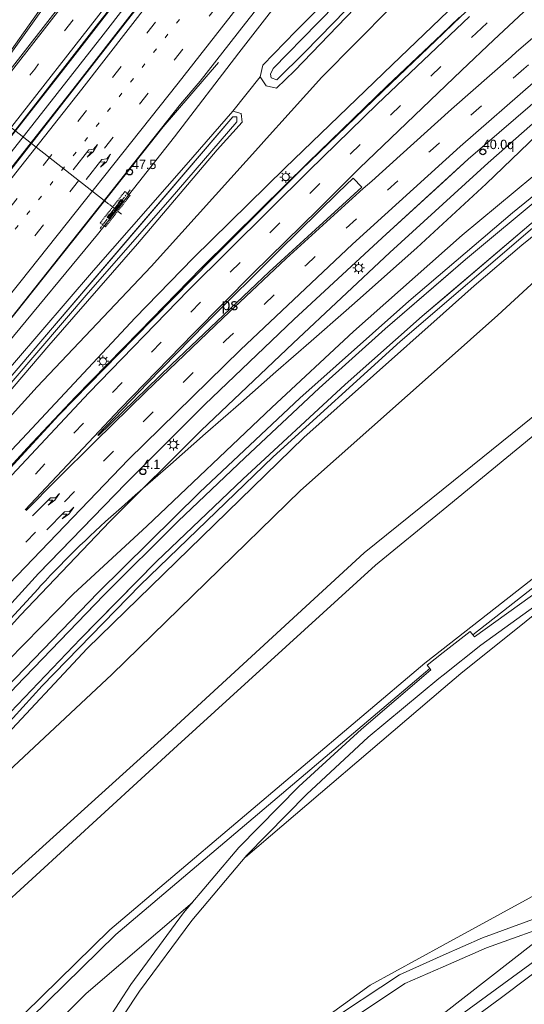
# Model space of a CAD drawing. Header units: metres. Extents: x 83575 to 86200, y 450600 to 453750.
# Tile 37 of 94: x 84759 to 84867, y 451790 to 452001. Entities that reach past the tile are written whole.
import ezdxf
from ezdxf.enums import TextEntityAlignment as Align

# ---------------------------------------------------------------- set-up
doc = ezdxf.new("R2010")
doc.units = ezdxf.units.M
for name, pattern in [('13strp', [4, 1, -3]), ('39strp', [12, 3, -9]), ('CENTER', [2, 1.25, -0.25, 0.25, -0.25]), ('DASHED2', [0.375, 0.25, -0.125])]:
    doc.linetypes.add(name, pattern=pattern)
for name, color, linetype, lineweight in [('bw-bs-portaal', 253, 'Continuous', 18), ('gr-bs-geleiderail', 253, 'geleiderail', 18), ('gw-bs-grondwerklijn', 253, 'Continuous', 18), ('mk-bs-13streep 0.45', 253, '13strp', 18), ('mk-bs-39streep 0.15', 253, '39strp', 18), ('mk-bs-pijlre750', 253, 'Continuous', 18), ('mk-bs-streep 0.15', 253, 'Continuous', 18), ('mk-bs-vlakmark', 253, 'Continuous', 18), ('vh-bs-randverharding', 253, 'Continuous', 18), ('wm-bs-hectometerbord text', 253, 'Continuous', 18), ('wm-bs-lichtmast', 253, 'Continuous', 18), ('wm-bs-lijnverlich', 253, 'lijnverlich', 18)]:
    doc.layers.add(name, color=color, linetype=linetype, lineweight=lineweight)
doc.styles.add('rtw_iso', font='iso-rtw.shx')
doc.linetypes.add('geleiderail', pattern='A,2,-1,[175,RTW.shx,S=0.5,R=0,X=0,Y=0],-1', length=4)
doc.linetypes.add('lijnverlich', pattern='A,0,-5,[22,RTW.shx,S=1,R=0,X=-0.625,Y=0],2.5,-0.5,[3,RTW.shx,S=0.5,R=0,X=0,Y=0],-0.5,2.5,[22,RTW.shx,S=1,R=180,X=0.625,Y=0],-5', length=16)

# ---------------------------------------------------------------- blocks, each defined once
blk = doc.blocks.new('poer SB40-flat-95')
h = blk.add_hatch()
h.set_pattern_fill('ACET-2D-ANSI31', color=252, angle=51.91, style=0)
h.set_pattern_definition([(96.9099945, (-84780.0057, -451960.092), (-3.151937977, -0.381984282), [])])
h.paths.add_polyline_path([(-1.35, -1.72), (1.35, 1.72), (1.07, 1.93), (-1.62, -1.5)])
at = {"layer": 'bw-bs-portaal', "linetype": 'CENTER'}
for points in [[(3.1, 4.24), (-3.38, -4.02)], [(1.2, -0.94), (-1.48, 1.16)]]:
    blk.add_lwpolyline(points, dxfattribs=at)
at = {"layer": 'bw-bs-portaal', "linetype": 'DASHED2'}
blk.add_lwpolyline([(-2.21, -3.67), (3.04, 3.02), (1.93, 3.88), (-3.31, -2.81)], close=True, dxfattribs=at)
at = {"layer": 'bw-bs-portaal', "linetype": 'CENTER'}
for points in [[(1.09, 1.18), (0.61, 1.55), (1.11, 2.18), (1.58, 1.81), (1.09, 1.18)], [(-1.38, -1.97), (-1.85, -1.6), (-1.36, -0.97), (-0.89, -1.34), (-1.38, -1.97)]]:
    blk.add_lwpolyline(points, close=True, dxfattribs=at)
at = {"layer": 'bw-bs-portaal', "linetype": 'Continuous'}
blk.add_lwpolyline([(1.35, 1.72), (1.07, 1.93), (-1.62, -1.5), (-1.35, -1.72)], close=True, dxfattribs=at)
blk = doc.blocks.new('dtbattr-r-flat-22')
at = {"layer": 'mk-bs-vlakmark', "style": 'rtw_iso'}
blk.add_attdef('TAG', text='', height=2.5, dxfattribs=at).set_placement((0, 0), align=Align.MIDDLE_CENTER)
blk = doc.blocks.new('pijlr-flat-12')
at = {"layer": 'mk-bs-pijlre750'}
for p, q in [((0, 0), (3.35, 4.3)), ((4.4, 4.43), (3.35, 4.3)), ((5.2, 5.46), (4.33, 3.85)), ((5.2, 5.46), (4.4, 4.43)), ((3.94, 3.84), (2.89, 3.71)), ((4.33, 3.85), (3.05, 2.7)), ((3.05, 2.7), (3.94, 3.84))]:
    blk.add_line(p, q, dxfattribs=at)
blk = doc.blocks.new('pijlr-flat-96')
at = {"layer": 'mk-bs-pijlre750'}
for p, q in [((5.78, 4.83), (4.74, 3.34)), ((5.78, 4.83), (4.87, 3.9)), ((0, 0), (3.81, 3.89)), ((4.35, 3.37), (3.29, 3.36)), ((3.33, 2.33), (4.35, 3.37)), ((4.74, 3.34), (3.33, 2.33)), ((4.87, 3.9), (3.81, 3.89))]:
    blk.add_line(p, q, dxfattribs=at)
blk = doc.blocks.new('pijlr-flat-112')
at = {"layer": 'mk-bs-pijlre750'}
for p, q in [((5.78, 4.83), (4.74, 3.34)), ((5.78, 4.83), (4.87, 3.9)), ((0, 0), (3.81, 3.89)), ((4.35, 3.37), (3.29, 3.36)), ((3.33, 2.33), (4.35, 3.37)), ((4.74, 3.34), (3.33, 2.33)), ((4.87, 3.9), (3.81, 3.89))]:
    blk.add_line(p, q, dxfattribs=at)
blk = doc.blocks.new('pijlr-flat-133')
at = {"layer": 'mk-bs-pijlre750'}
for p, q in [((0, 0), (3.35, 4.3)), ((4.4, 4.43), (3.35, 4.3)), ((5.2, 5.46), (4.33, 3.85)), ((5.2, 5.46), (4.4, 4.43)), ((3.94, 3.84), (2.89, 3.71)), ((4.33, 3.85), (3.05, 2.7)), ((3.05, 2.7), (3.94, 3.84))]:
    blk.add_line(p, q, dxfattribs=at)
blk = doc.blocks.new('HMP1-flat-70')
at = {"color": 253}
blk.add_circle((0, 0), 0.625, dxfattribs=at)
blk = doc.blocks.new('HMP1-flat-71')
at = {"color": 253}
blk.add_circle((0, 0), 0.625, dxfattribs=at)
blk = doc.blocks.new('HMP1-flat-75')
at = {"color": 253}
blk.add_circle((0, 0), 0.625, dxfattribs=at)
blk = doc.blocks.new('lantaarnpaal-flat-21')
at = {"layer": 'wm-bs-lichtmast'}
for p, q in [((-0.75, 0), (-1.25, 0)), ((-0.88, 0.88), (-0.53, 0.53)), ((0, 0.75), (0, 1.25)), ((0.53, 0.53), (0.88, 0.88)), ((0.75, 0), (1.25, 0)), ((-0.53, -0.53), (-0.88, -0.88)), ((0, -0.75), (0, -1.25)), ((0.53, -0.53), (0.88, -0.88))]:
    blk.add_line(p, q, dxfattribs=at)
blk.add_circle((0, 0), 0.75, dxfattribs=at)
blk = doc.blocks.new('lantaarnpaal-flat-120')
at = {"layer": 'wm-bs-lichtmast'}
for p, q in [((-0.75, 0), (-1.25, 0)), ((-0.88, 0.88), (-0.53, 0.53)), ((0, 0.75), (0, 1.25)), ((0.53, 0.53), (0.88, 0.88)), ((0.75, 0), (1.25, 0)), ((-0.53, -0.53), (-0.88, -0.88)), ((0, -0.75), (0, -1.25)), ((0.53, -0.53), (0.88, -0.88))]:
    blk.add_line(p, q, dxfattribs=at)
blk.add_circle((0, 0), 0.75, dxfattribs=at)
blk = doc.blocks.new('lantaarnpaal-flat-139')
at = {"layer": 'wm-bs-lichtmast'}
for p, q in [((-0.75, 0), (-1.25, 0)), ((-0.88, 0.88), (-0.53, 0.53)), ((0, 0.75), (0, 1.25)), ((0.53, 0.53), (0.88, 0.88)), ((0.75, 0), (1.25, 0)), ((-0.53, -0.53), (-0.88, -0.88)), ((0, -0.75), (0, -1.25)), ((0.53, -0.53), (0.88, -0.88))]:
    blk.add_line(p, q, dxfattribs=at)
blk.add_circle((0, 0), 0.75, dxfattribs=at)
blk = doc.blocks.new('lantaarnpaal-flat-170')
at = {"layer": 'wm-bs-lichtmast'}
for p, q in [((-0.75, 0), (-1.25, 0)), ((-0.88, 0.88), (-0.53, 0.53)), ((0, 0.75), (0, 1.25)), ((0.53, 0.53), (0.88, 0.88)), ((0.75, 0), (1.25, 0)), ((-0.53, -0.53), (-0.88, -0.88)), ((0, -0.75), (0, -1.25)), ((0.53, -0.53), (0.88, -0.88))]:
    blk.add_line(p, q, dxfattribs=at)
blk.add_circle((0, 0), 0.75, dxfattribs=at)

msp = doc.modelspace()

# ---------------------------------------------------------------- linework, layer by layer
at = {"layer": 'bw-bs-portaal', "flags": 128}
msp.add_lwpolyline([(84740.74, 451990.87), (84778.53, 451961.25)], dxfattribs=at)
at = {"layer": 'gr-bs-geleiderail', "flags": 128}
for points in [[(84811.11, 452044.75), (84798.18, 452027.96), (84768.84, 451990.05), (84735.91, 451948.06), (84709.46, 451914.78), (84683.54, 451882.51), (84646.15, 451837), (84619.96, 451805.55), (84583.43, 451762.68)], [(84814.16, 452041.79), (84810.35, 452036.81), (84771.32, 451986.45), (84724.44, 451926.75), (84672.6, 451862.37), (84648.95, 451833.69), (84618.12, 451796.72), (84586.34, 451759.87)], [(84706.14, 451848.06), (84718.17, 451861.64), (84735.04, 451880.47), (84748.49, 451895.34), (84761.06, 451909), (84771.41, 451920), (84785.07, 451934), (84798.36, 451947.65), (84810.93, 451960.14), (84821.13, 451970.17), (84838.05, 451986.57), (84849.65, 451997.58), (84853.5, 452001.3)], [(84801.98, 451991.57), (84790.11, 451977.81), (84772.74, 451955.84), (84742.09, 451917.28), (84731.03, 451902.38)]]:
    msp.add_lwpolyline(points, dxfattribs=at)
at = {"layer": 'gw-bs-grondwerklijn'}
for p, q in [((84866.84, 451952.47), (84901.7, 451980.84)), ((84856.62, 451943.77), (84866.84, 451952.47)), ((84850, 451937.87), (84856.62, 451943.77)), ((84820.2, 451911.35), (84850, 451937.87)), ((84773.9, 451866.17), (84820.2, 451911.35)), ((84741.11, 451831.13), (84773.9, 451866.17)), ((84850, 451857.56), (84807.71, 451821.52))]:
    msp.add_line(p, q, dxfattribs=at)
for points in [[(84823.15, 452000), (84831.6, 452008.69), (84839.72, 452016.94), (84850, 452027.4)], [(84850, 452024.12), (84844.18, 452018.23), (84826.46, 452000)], [(84826.46, 452000), (84820.4, 451993.77), (84814.41, 451987.89), (84813.26, 451988.27), (84813.09, 451989.06), (84813.68, 451990.28), (84823.15, 452000)], [(85020.93, 452000), (85016.4, 451996.47), (84850, 451866.11)], [(84923.67, 452000), (84903.5, 451984.51), (84888.47, 451972.8), (84886.63, 451971.33), (84868.83, 451957.09), (84850, 451941.09)], [(84850, 451945.26), (84854.79, 451949.39), (84871.85, 451963.64), (84890.3, 451978.23), (84905.4, 451990.26), (84912.09, 451995.3), (84913.3, 451995.64), (84912.88, 451996.12), (84913.3, 451996.43), (84913.71, 451996), (84914.09, 451996.71), (84918.31, 452000)], [(84939.04, 452000), (84906.68, 451975.26), (84871.52, 451946.55), (84861.72, 451937.47), (84850, 451927.07)], [(84976.57, 452000), (84957.62, 451984.98), (84923.1, 451958.72), (84884.97, 451928.73), (84877.28, 451922.31), (84850, 451900.29)], [(84982.92, 452000), (84960.32, 451981.73), (84925.2, 451955.99), (84887.07, 451925.72), (84879.26, 451919.85), (84850, 451895.86)], [(84856.34, 451869.09), (85017.65, 451995.47), (85023.46, 452000)], [(84739.3, 451902.95), (84739.94, 451903.71), (84763.98, 451931.85), (84805.03, 451979.96), (84805.88, 451979.98), (84805.9, 451978.91), (84791.61, 451962.33), (84774.1, 451942.26), (84758.04, 451923.49), (84741.04, 451903.54), (84740.01, 451902.34)], [(84773.69, 451873.67), (84777.47, 451877.58), (84793.31, 451893.38), (84807.63, 451906.95), (84823.51, 451921.88), (84837.62, 451934.57), (84850, 451945.26)], [(84850, 451941.09), (84845.55, 451937.31), (84829.05, 451922.65), (84807.19, 451902.38), (84788.74, 451884.8), (84775.94, 451871.76)], [(84850, 451927.07), (84819.49, 451900), (84779.15, 451860.6), (84743.63, 451827.41), (84702.14, 451782.4), (84665.79, 451741.58), (84626.5, 451693.73), (84589.95, 451650)], [(84850, 451900.29), (84833.09, 451886.64), (84791.22, 451848.04), (84752.33, 451812.93), (84713.38, 451771.86), (84677.41, 451731.96), (84639.05, 451683.58), (84611.95, 451650)], [(84850, 451895.86), (84835.55, 451884.01), (84793.18, 451845.42), (84754.3, 451809.73), (84715.99, 451769.33), (84679.92, 451729.71), (84641.75, 451681.79), (84616.01, 451650)], [(84881.74, 451883.18), (84853.8, 451860.8), (84850, 451857.56)], [(84640.16, 451724.69), (84648.65, 451735.53), (84657.25, 451746.35), (84665.3, 451755.16), (84679.86, 451771.08), (84696.4, 451788.82), (84716.01, 451810.89), (84738.45, 451836.24), (84758.67, 451858.1), (84773.69, 451873.67)], [(84775.94, 451871.76), (84772.48, 451868.24), (84756.02, 451850.98), (84742.05, 451835.74), (84723.17, 451814.59), (84706.55, 451795.63), (84698.37, 451786.76), (84680.57, 451767.15), (84662.7, 451747.67), (84658.57, 451743.2), (84650.38, 451732.69), (84642.57, 451722.64)], [(84850, 451866.11), (84846.08, 451863.04), (84778.74, 451805.97), (84738.55, 451766.55), (84684.06, 451705.06), (84675.6, 451694.53)], [(84676.82, 451693.49), (84685.31, 451704.06), (84739.8, 451765.54), (84779.99, 451804.97), (84847.15, 451861.89)], [(84884.87, 451821.91), (84880.62, 451819.46), (84850, 451802.65)], [(84796.39, 451811.82), (84773.64, 451792.33), (84735.08, 451754.01), (84699.49, 451712.82), (84660.97, 451668.04), (84647.77, 451650)], [(84850, 451787.93), (84874.23, 451806.88), (84874.72, 451807.23), (84875.54, 451807.41), (84876.35, 451807.19), (84876.96, 451806.63), (84877.25, 451805.85), (84877.15, 451805.02), (84876.68, 451804.33), (84875.95, 451803.93), (84850, 451784.96)], [(84853.05, 451784.53), (84862.17, 451791.27), (84880.92, 451805.37)], [(84850, 451802.65), (84834.42, 451794.09), (84796.06, 451766.26), (84760.15, 451731.31)]]:
    msp.add_lwpolyline(points, dxfattribs=at)
at = {"layer": 'gw-bs-grondwerklijn', "flags": 128}
for points in [[(84734.29, 451899.51), (84732.66, 451901.08), (84738.8, 451908.86), (84756.78, 451931.36), (84776.12, 451954.79), (84792.55, 451975.7), (84806.35, 451993.63), (84814.3, 452003.9), (84830.75, 452024.71)], [(84838.31, 452018.31), (84837.46, 452017.48), (84818.49, 451998.26), (84811.47, 451991.01), (84810.9, 451988.54), (84805.04, 451981.18), (84795.07, 451969.67), (84775.25, 451947.03), (84747.04, 451914.23)], [(84805.04, 451981.18), (84810.9, 451988.54), (84812.18, 451986.61), (84814.36, 451986.06), (84818.2, 451989.76), (84838.46, 452010.91), (84842.1, 452014.62)], [(84734.29, 451899.51), (84747.04, 451914.23), (84775.25, 451947.03), (84795.07, 451969.67), (84805.04, 451981.18), (84806.83, 451980.65), (84807.02, 451978.82), (84801.68, 451972.87), (84784.64, 451952.76), (84765.71, 451931.02), (84747.09, 451909.26), (84726.48, 451885.06), (84704.53, 451858.9), (84677.42, 451825.19), (84720.74, 451874.9), (84744.35, 451901.41), (84763.18, 451922.14), (84787.56, 451947.91), (84811.15, 451974.12), (84811.6, 451974.62), (84817.52, 451981.13), (84824.03, 451988.44), (84846.07, 452010.76)], [(84846.07, 452010.76), (84824.03, 451988.44), (84817.52, 451981.13), (84811.6, 451974.62)], [(84852.78, 452004.24), (84839.12, 451991.05), (84816.2, 451969.06), (84796.57, 451949.69), (84784.13, 451936.92), (84761.04, 451912.14), (84738.91, 451888.66), (84713.24, 451860.39), (84690.21, 451834.35), (84671.17, 451812.59), (84658.35, 451798.49), (84638.28, 451775.04)], [(84623.71, 451723.75), (84651.05, 451755.34), (84659.15, 451764.52), (84676.28, 451784.46), (84677.44, 451785.9), (84690.04, 451800.42), (84708.75, 451821.68), (84725.37, 451840.24), (84742.79, 451859.54), (84763.45, 451882.18), (84782.18, 451901.47), (84799.06, 451918.35), (84818.09, 451936.54), (84836.93, 451954.02), (84855.37, 451970.91), (84872.16, 451985.4)], [(84874.44, 451983.18), (84874.44, 451983.18), (84859.66, 451970.1), (84838.63, 451950.93), (84817.92, 451931.49), (84798.28, 451912.78), (84778.7, 451893.31), (84759.66, 451873.27), (84742.28, 451854.14), (84724.52, 451833.51), (84711.4, 451818.42), (84690.37, 451794.48), (84663.5, 451764.39), (84638.42, 451734.24), (84627.66, 451719.93)], [(84639.89, 451781.26), (84668.18, 451815.59), (84677.63, 451827.3), (84699.53, 451854.07), (84720.11, 451879.27), (84741.04, 451903.54), (84758.04, 451923.49), (84774.1, 451942.26), (84791.61, 451962.33), (84805.9, 451978.91), (84805.88, 451979.98), (84805.03, 451979.96), (84783.82, 451955.11), (84763.98, 451931.85), (84739.94, 451903.71), (84714.43, 451873.52), (84686.83, 451839.86), (84667.46, 451816.14), (84651.11, 451796.78), (84626.57, 451767.82)], [(84807.02, 451978.82), (84806.83, 451980.65)], [(84631.38, 451716.33), (84630.05, 451717.62), (84638.24, 451728.08), (84653.69, 451748.07), (84664.92, 451760.53), (84678.54, 451776.15), (84693.24, 451791.94), (84711.34, 451812.99), (84733.21, 451836.78), (84756.97, 451863.56), (84770.99, 451877.86), (84786.65, 451892.33), (84813.35, 451917.75), (84830.84, 451934), (84854.06, 451954.6), (84872.94, 451970.29), (84880.97, 451976.84)], [(84631.38, 451716.33), (84645.31, 451734.31), (84655.77, 451747.63), (84672.93, 451765.56), (84695.43, 451789.86), (84712.46, 451808.99), (84735.05, 451834.38), (84756.67, 451857.79), (84776.24, 451878.13), (84797.99, 451899.62), (84819.38, 451919.76), (84842.66, 451940.46), (84864.86, 451959.41), (84883.38, 451974.49)], [(84884.36, 451973.53), (84871.85, 451963.64), (84854.79, 451949.39), (84837.62, 451934.57), (84823.51, 451921.88), (84807.63, 451906.95), (84793.31, 451893.38), (84777.47, 451877.58), (84758.67, 451858.1), (84738.45, 451836.24), (84716.01, 451810.89), (84696.4, 451788.82), (84679.86, 451771.08), (84665.3, 451755.16), (84657.25, 451746.35), (84648.65, 451735.53), (84632.65, 451715.1)], [(84883.33, 451974.54), (84883.38, 451974.49), (84864.86, 451959.41), (84842.66, 451940.46), (84819.38, 451919.76), (84797.99, 451899.62), (84776.24, 451878.13), (84756.67, 451857.79), (84735.05, 451834.38), (84712.46, 451808.99), (84695.43, 451789.86), (84672.93, 451765.56), (84655.77, 451747.63), (84645.31, 451734.31)], [(84634.96, 451712.87), (84650.38, 451732.69), (84658.57, 451743.2), (84662.7, 451747.67), (84680.57, 451767.15), (84698.37, 451786.76), (84706.55, 451795.63), (84723.17, 451814.59), (84742.05, 451835.74), (84756.02, 451850.98), (84772.48, 451868.24), (84788.74, 451884.8), (84807.19, 451902.38), (84829.05, 451922.65), (84845.55, 451937.31), (84868.83, 451957.09)], [(84870.13, 451956.99), (84840.84, 451931.88), (84813.69, 451907.16), (84785.24, 451879.73), (84764.26, 451858.14), (84720.81, 451810.22), (84699.17, 451786.18), (84670.96, 451754.77), (84659.38, 451742.87), (84654.04, 451735.89), (84636.57, 451712.93), (84635.84, 451712.02)]]:
    msp.add_lwpolyline(points, dxfattribs=at)
msp.add_lwpolyline([(84756.69, 451871.64), (84763.38, 451878.95), (84763.94, 451879.55, -0.026202), (84781.2, 451896.36), (84784.17, 451898.97), (84784.17, 451898.97), (84791.69, 451905.57), (84799.21, 451912.16), (84806.73, 451918.75), (84814.25, 451925.35), (84821.77, 451931.94), (84829.29, 451938.53), (84832.92, 451941.72), (84836.83, 451945.17), (84840.6, 451948.53), (84844.36, 451951.91), (84848.09, 451955.31), (84851.81, 451958.73), (84855.51, 451962.17), (84859.19, 451965.63), (84862.86, 451969.1), (84866.5, 451972.6), (84870.13, 451976.11)], format="xyb", dxfattribs=at)
at = {"layer": 'mk-bs-13streep 0.45', "flags": 128}
msp.add_lwpolyline([(84820.54, 452035.59), (84798.71, 452007.38), (84772.24, 451973.31), (84743.12, 451936.3), (84718.65, 451905.61), (84698.87, 451880.98), (84673.89, 451850.44), (84654.93, 451827.27), (84633.06, 451800.94), (84592.72, 451753.71)], dxfattribs=at)
at = {"layer": 'mk-bs-39streep 0.15', "flags": 128}
for points in [[(85133.84, 452266.16), (85130.56, 452261.01), (85110.22, 452231.81), (85088.74, 452203.38), (85072.05, 452182.82), (85056.64, 452164.82), (85040.76, 452147.33), (85024.4, 452130.05), (85009.66, 452115.4), (84990.45, 452097.19), (84966.13, 452075.3), (84945.94, 452057.77), (84921.15, 452036.56), (84885.08, 452005.72), (84867.22, 451990.2)], [(85018.16, 452178.88), (85012.22, 452169.45), (85005.55, 452159.2), (84998.57, 452149.07), (84991.43, 452139.07), (84984.13, 452129.17), (84976.81, 452119.77), (84969.32, 452110.51), (84961.73, 452101.41), (84954.52, 452093.29), (84945.85, 452083.83), (84931.35, 452068.62), (84914.39, 452052.03), (84886.08, 452025.31), (84868.78, 452008.95), (84858.22, 451998.96)], [(84807.52, 452048.24), (84786.59, 452020.9), (84762.67, 451990.18), (84733.03, 451952.43), (84703.32, 451915.18), (84673.31, 451877.96), (84642.87, 451840.96), (84612.23, 451804.26), (84581.16, 451767.88)], [(84817.84, 452038.21), (84811.25, 452029.62), (84775.1, 451982.96), (84723.83, 451918.01), (84671.34, 451853.1), (84652.07, 451829.75), (84626.01, 451798.33), (84589.97, 451756.36)], [(84824.07, 452032.15), (84803.43, 452005.93), (84753.38, 451942.64), (84707.09, 451885.11), (84677.06, 451848.31), (84657.44, 451824.41), (84639.41, 451802.61), (84595.43, 451751.08)], [(84858.22, 451998.96), (84851.41, 451992.52), (84834.36, 451976.11), (84819.34, 451961.45), (84802.48, 451944.72), (84783.82, 451925.72), (84759.39, 451899.87), (84737.22, 451875.54), (84705.27, 451839.31), (84677.19, 451806.96), (84648.92, 451774.76), (84613.19, 451733.92)], [(84867.22, 451990.2), (84864.98, 451988.25), (84847.21, 451972.62), (84820.79, 451948.3), (84803.49, 451932.05), (84778.07, 451906.98), (84755.17, 451883.05), (84729.58, 451855.06), (84704.78, 451827.2), (84682.65, 451802.04), (84659.09, 451774.96), (84627.14, 451738.38), (84618.64, 451728.65)]]:
    msp.add_lwpolyline(points, dxfattribs=at)
at = {"layer": 'mk-bs-streep 0.15', "flags": 128}
for points in [[(85131.22, 452268.78), (85128.06, 452263.85), (85112.45, 452241.33), (85096.76, 452219.89), (85082.67, 452201.69), (85065.63, 452180.82), (85049.18, 452161.91), (85029.56, 452140.65), (85007.48, 452118.41), (84986.58, 452098.6), (84967.42, 452081.3), (84953.65, 452069.32), (84934.16, 452052.65), (84915, 452036.27), (84892.94, 452017.49), (84879.03, 452005.38), (84865.7, 451993.84), (84864.53, 451992.81)], [(85021.31, 452177.03), (85017.33, 452170.67), (85011.34, 452161.39), (85004.46, 452151.12), (84997.7, 452141.47), (84990.3, 452131.39), (84982.95, 452121.58), (84973.61, 452109.95), (84965.2, 452099.89), (84957.31, 452090.86), (84943.08, 452075.7), (84927.61, 452059.92), (84910.92, 452043.78), (84890.95, 452024.79), (84871.43, 452006.41), (84860.84, 451996.41)], [(84804.9, 452050.8), (84792.49, 452034.59), (84776.02, 452013.23), (84768.57, 452003.66), (84745.51, 451974.17), (84719.82, 451941.59), (84696.95, 451913.04), (84709.51, 451929.07), (84721.63, 451945.08), (84736.51, 451965.02), (84750.92, 451984.77), (84762.37, 452000.87), (84765.8, 452005.82), (84778.03, 452023.64), (84788.27, 452039.12), (84796.74, 452052.46)], [(84810.12, 452045.72), (84782.48, 452009.61), (84751.55, 451970.06), (84722.93, 451933.83), (84694.53, 451898.32), (84665.29, 451862.3), (84634.92, 451825.57), (84606.26, 451791.55), (84583.67, 451765.23)], [(84815.21, 452040.77), (84812.35, 452037.03), (84772.73, 451985.88), (84714.92, 451912.63), (84664.46, 451850.51), (84649.37, 451832.15), (84617.37, 451793.76), (84587.28, 451758.96)], [(84826.59, 452029.7), (84793.31, 451987.13), (84759.51, 451944.46), (84719.76, 451894.91), (84682.46, 451849.01), (84660.16, 451821.96), (84634.13, 451790.78), (84597.98, 451748.62)], [(84855.67, 452001.44), (84835.91, 451982.65), (84821.32, 451968.46), (84795.58, 451942.87), (84774.25, 451920.9), (84750.53, 451895.52), (84731.48, 451874.43), (84703.66, 451842.88), (84674.53, 451809.61), (84660.82, 451793.71), (84640.15, 451770.1), (84621.15, 451748.35), (84610.65, 451736.37)], [(84860.84, 451996.41), (84853.9, 451989.85), (84832.09, 451968.97), (84823.28, 451960.14), (84809.4, 451946.46), (84796.62, 451933.59), (84780.92, 451917.43), (84760.65, 451895.82)], [(84864.53, 451992.81), (84851.76, 451981.62), (84840.81, 451971.69), (84834.77, 451966.21), (84832.88, 451964.61), (84816.46, 451949.61), (84802.87, 451936.86), (84786.45, 451921.06), (84775.7, 451910.54), (84767.34, 451902.22), (84760.86, 451895.66)], [(84869.79, 451987.71), (84853.63, 451973.58), (84830.65, 451952.66), (84806.68, 451930.06), (84782.73, 451906.61), (84755.51, 451878.21), (84726.6, 451846.44), (84685.04, 451799.24), (84662.98, 451773.89), (84641.99, 451749.8), (84621.28, 451726.09)]]:
    msp.add_lwpolyline(points, dxfattribs=at)
at = {"layer": 'mk-bs-vlakmark', "flags": 128}
msp.add_lwpolyline([(84766.13, 452005.54), (84768.23, 452003.92), (84753.6, 451985.19), (84723.31, 451946.72), (84734.85, 451962.18), (84746.6, 451978.22), (84766.13, 452005.54)], dxfattribs=at)
msp.add_lwpolyline([(84830.75, 451966.82), (84832.63, 451964.87), (84812.81, 451946.78), (84791.91, 451926.95), (84776.33, 451911.73), (84776.19, 451911.87), (84786.76, 451922.95), (84799.27, 451935.69), (84814.85, 451951.29), (84827.56, 451963.77)], close=True, dxfattribs=at)
at = {"layer": 'vh-bs-randverharding'}
msp.add_line((84850, 451997.79), (84852.32, 452000), dxfattribs=at)
for points in [[(84848.84, 452094.14), (84828.12, 452066.98), (84778.46, 452002.74), (84776.33, 452000)], [(84782.03, 452000), (84791.43, 452012.04), (84831.79, 452064.25), (84850, 452088.27)], [(84850, 452053.76), (84823.69, 452020.34), (84807.76, 452000)], [(84852.32, 452000), (84863.8, 452010.95), (84885.09, 452031.01), (84905.74, 452050.58), (84908.99, 452053.72)], [(84776.33, 452000), (84740.23, 451953.6), (84715.77, 451922.98)], [(84719.18, 451920.08), (84739.57, 451945.61), (84782.03, 452000)], [(84807.76, 452000), (84798.03, 451987.57), (84793.86, 451982.64), (84770.45, 451953.13), (84736.1, 451909.72), (84734.17, 451907.32)], [(84888.96, 452000), (84881.48, 451993.47), (84872.16, 451985.4), (84855.37, 451970.91), (84850, 451965.99)], [(84856.34, 451869.09), (84856.71, 451868.65), (84870.9, 451878.86), (84886.36, 451888.73), (84903.23, 451897.78), (84919.7, 451905.93), (84936.66, 451912.88), (84954.14, 451919.42), (84970.88, 451925.36), (84987.57, 451931.18), (85001.31, 451935.11), (85009.36, 451937.52), (85023.49, 451941.58), (85028.6, 451942.89), (85033.8, 451943.8), (85035.88, 451944.06), (85040.08, 451946.83), (85043.46, 451949.54), (85046.57, 451952.55), (85049.39, 451955.84), (85051.9, 451959.37), (85054.09, 451963.14), (85059.52, 452000)], [(84748.53, 451895.09), (84754.11, 451901.29), (84767.86, 451916.07), (84783.9, 451932.57), (84800.53, 451949.45), (84819.73, 451968.65), (84838.88, 451987.18), (84850, 451997.79)], [(84850, 451965.99), (84836.93, 451954.02), (84818.09, 451936.54), (84799.06, 451918.35), (84782.18, 451901.47), (84763.56, 451882.3)], [(84763.56, 451882.3), (84763.45, 451882.18), (84742.79, 451859.54), (84725.37, 451840.24), (84708.75, 451821.68), (84690.04, 451800.42)], [(84872.15, 451877.05), (84858.06, 451866.88), (84850, 451860.43)], [(84850, 451865.27), (84855.75, 451869.8), (84856.34, 451869.09)], [(84847.15, 451861.89), (84846.58, 451862.58), (84850, 451865.27)], [(84745.93, 451722.2), (84747.54, 451724.5), (84749.59, 451729.23), (84756.52, 451746.7), (84764.22, 451763.21), (84773.1, 451778.75), (84773.21, 451778.83), (84783.21, 451794.21), (84794.51, 451809.59), (84806.34, 451823.58), (84819.15, 451836.61), (84832.51, 451848.92), (84847.37, 451861.62), (84847.15, 451861.89)], [(84850, 451860.43), (84849.08, 451859.7), (84833.94, 451847.16), (84820.86, 451834.97), (84808.04, 451821.91), (84796.23, 451807.94), (84785.09, 451792.84), (84775.14, 451777.83), (84766.3, 451762.34), (84758.67, 451745.85), (84752.27, 451729.32), (84752.35, 451728.53), (84752.79, 451727.88), (84753.5, 451727.53), (84753.9, 451727.49)], [(84850, 451800.5), (84858.41, 451804.25), (84874.2, 451810.03)], [(84880.92, 451805.37), (84878.62, 451807.83), (84877.91, 451808.32), (84875.15, 451807.8), (84859.27, 451802.1), (84850, 451798.04)], [(84783.9, 451738.79), (84786.22, 451740.53), (84788.38, 451743.65), (84798.58, 451759.79), (84810.59, 451773.42), (84824.52, 451785.59), (84840.65, 451796.33), (84850, 451800.5)], [(84850, 451798.04), (84841.81, 451794.47), (84826.13, 451783.96), (84812.36, 451771.73), (84800.28, 451758.2), (84790.59, 451742.59), (84790.36, 451741.7), (84790.53, 451740.79), (84791.07, 451740.04), (84791.16, 451739.96)]]:
    msp.add_lwpolyline(points, dxfattribs=at)
at = {"layer": 'wm-bs-lijnverlich'}
msp.add_lwpolyline([(84812.71, 452043.2), (84777.34, 451997.48), (84721.06, 451925.82), (84666.41, 451857.84)], dxfattribs=at)

# ---------------------------------------------------------------- block references
for name, p in [('pijlr-flat-133', (84770.86, 451968.6)), ('HMP1-flat-75', (84858.49, 451972.45)), ('pijlr-flat-12', (84773.69, 451966.5)), ('HMP1-flat-71', (84782.95, 451968.13)), ('lantaarnpaal-flat-120', (84816.36, 451967.04)), ('poer SB40-flat-95', (84780.01, 451960.09)), ('lantaarnpaal-flat-170', (84831.93, 451947.6)), ('lantaarnpaal-flat-139', (84777.26, 451927.64)), ('lantaarnpaal-flat-21', (84792.34, 451909.8)), ('HMP1-flat-70', (84785.8, 451903.99)), ('pijlr-flat-112', (84762.21, 451894.53)), ('pijlr-flat-96', (84765.24, 451891.55))]:
    msp.add_blockref(name, p)
msp.add_blockref('dtbattr-r-flat-22', (84804.41, 451939.82)).add_auto_attribs({'TAG': 'ps'})

# ---------------------------------------------------------------- texts
at = {"layer": 'wm-bs-hectometerbord text', "style": 'rtw_iso'}
for s, p in [('40.0q', (84858.49, 451972.44)), ('47.5', (84783.47, 451968.17)), ('4.1', (84785.8, 451903.98))]:
    msp.add_text(s, height=2, dxfattribs=at).set_placement(p, align=Align.BOTTOM_LEFT)

doc.saveas('drawing.dxf')
